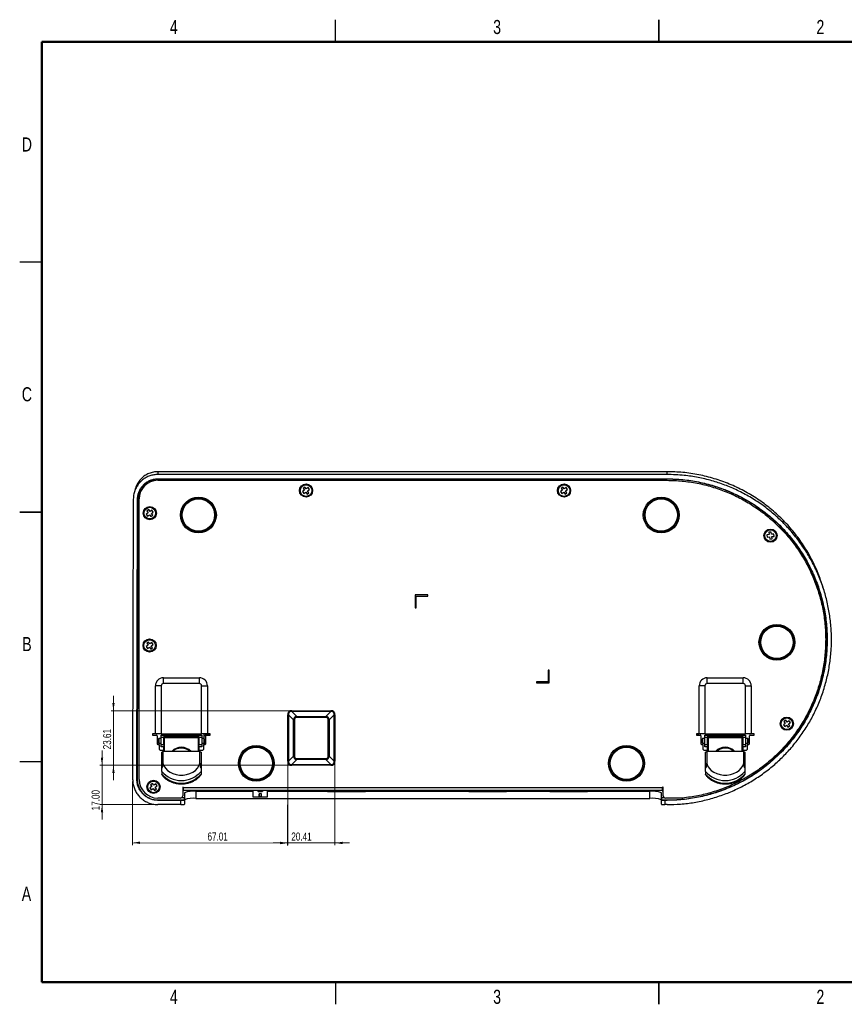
# Paper-space layout '圖頁2' of a CAD drawing. Header units: millimetres. Extents: x 3 to 556, y 3 to 429.
# Tile 1 of 2: x 3 to 360, y 3 to 429. Entities that reach past the tile are written whole.
import ezdxf

# ---------------------------------------------------------------- set-up
doc = ezdxf.new("R2010")
doc.units = ezdxf.units.MM
doc.styles.add('SLDTEXTSTYLE0', font='TXT', dxfattribs={"width": 0.75})
doc.dimstyles.new('SLDDIMSTYLE1', dxfattribs={"dimtxt": 3.5, "dimasz": 3.302, "dimexe": 0, "dimexo": 0.0625, "dimgap": 0.875, "dimtad": 1, "dimrnd": 1e-09, "dimzin": 12, "dimdsep": 46, "dimtxsty": 'SLDTEXTSTYLE0', "dimsah": 1, "dimcen": 0.09, "dimadec": 0, "dimazin": 3, "dimtfac": 1, "dimtofl": 0, "dimtmove": 0, "dimatfit": 3, "dimfxl": 1, "dimfrac": 2, "dimtolj": 1, "dimtzin": 12, "dimarcsym": 0})
doc.dimstyles.new('SLDDIMSTYLE3', dxfattribs={"dimtxt": 3.5, "dimasz": 3.302, "dimexe": 0, "dimexo": 0.0625, "dimgap": 0.875, "dimtad": 1, "dimrnd": 1e-09, "dimzin": 12, "dimdsep": 46, "dimtxsty": 'SLDTEXTSTYLE0', "dimsah": 1, "dimcen": 0.09, "dimadec": 0, "dimazin": 3, "dimtfac": 1, "dimtmove": 0, "dimatfit": 0, "dimfxl": 1, "dimfrac": 2, "dimtolj": 1, "dimtzin": 12, "dimarcsym": 0})
doc.dimstyles.new('SLDDIMSTYLE4', dxfattribs={"dimtxt": 3.5, "dimasz": 3.302, "dimexe": 0, "dimexo": 0.0625, "dimgap": 0.875, "dimtad": 1, "dimrnd": 1e-09, "dimzin": 4, "dimdsep": 46, "dimtxsty": 'SLDTEXTSTYLE0', "dimsah": 1, "dimcen": 0.09, "dimadec": 0, "dimazin": 1, "dimtfac": 1, "dimtmove": 0, "dimatfit": 0, "dimfxl": 1, "dimfrac": 2, "dimtolj": 1, "dimtzin": 12, "dimarcsym": 0})

# ---------------------------------------------------------------- blocks, each defined once
blk = doc.blocks.new('_D_6')
at = {"color": 7, "linetype": 'Continuous', "lineweight": 0}
for p, q in [((119, 107.22), (118.92, 71.84)), ((51.97, 99.45), (51.91, 72)), ((51.91, 73), (118.92, 72.84))]:
    blk.add_line(p, q, dxfattribs=at)
at = {"color": 7, "linetype": 'Continuous', "lineweight": 18}
for points in [[(51.91, 73), (55.21, 72.48), (55.21, 73.5)], [(118.92, 72.84), (115.62, 73.36), (115.62, 72.34)]]:
    blk.add_solid(points, dxfattribs=at)
at = {"color": 7, "linetype": 'Continuous', "lineweight": 18, "insert": (84.35, 77.43), "char_height": 3.5, "attachment_point": 1, "rotation": 359.8692, "style": 'SLDTEXTSTYLE0'}
blk.add_mtext('67.01', dxfattribs=at)
blk = doc.blocks.new('_D_7')
at = {"color": 7, "linetype": 'Continuous', "lineweight": 0}
for p, q in [((119, 107.22), (119, 71.91)), ((139.41, 107.22), (139.41, 71.91)), ((119, 72.91), (112.65, 72.91)), ((119, 72.91), (139.41, 72.91)), ((139.41, 72.91), (145.76, 72.91))]:
    blk.add_line(p, q, dxfattribs=at)
at = {"color": 7, "linetype": 'Continuous', "lineweight": 18}
for points in [[(119, 72.91), (115.7, 73.42), (115.7, 72.4)], [(139.41, 72.91), (142.72, 72.4), (142.72, 73.42)]]:
    blk.add_solid(points, dxfattribs=at)
at = {"color": 7, "linetype": 'Continuous', "lineweight": 18, "insert": (120.55, 77.42), "char_height": 3.5, "attachment_point": 1, "style": 'SLDTEXTSTYLE0'}
blk.add_mtext('20.41', dxfattribs=at)
blk = doc.blocks.new('_D_8')
at = {"color": 7, "linetype": 'Continuous', "lineweight": 0}
for p, q in [((38.75, 106.45), (38.75, 112.8)), ((119.77, 106.45), (37.75, 106.45)), ((38.75, 89.45), (38.75, 106.45)), ((61.91, 89.45), (37.75, 89.45)), ((38.75, 89.45), (38.75, 83.1))]:
    blk.add_line(p, q, dxfattribs=at)
at = {"color": 7, "linetype": 'Continuous', "lineweight": 18}
for points in [[(38.75, 106.45), (39.26, 109.75), (38.24, 109.75)], [(38.75, 89.45), (38.24, 86.15), (39.26, 86.15)]]:
    blk.add_solid(points, dxfattribs=at)
at = {"color": 7, "linetype": 'Continuous', "lineweight": 18, "insert": (34.24, 86.99), "char_height": 3.5, "attachment_point": 1, "rotation": 90, "style": 'SLDTEXTSTYLE0'}
blk.add_mtext('17.00', dxfattribs=at)
blk = doc.blocks.new('_D_9')
at = {"color": 7, "linetype": 'Continuous', "lineweight": 0}
for p, q in [((43.7, 130.06), (43.7, 136.41)), ((119.77, 130.06), (42.7, 130.06)), ((43.7, 106.45), (43.7, 130.06)), ((119.77, 106.45), (42.7, 106.45)), ((43.7, 106.45), (43.7, 100.1))]:
    blk.add_line(p, q, dxfattribs=at)
at = {"color": 7, "linetype": 'Continuous', "lineweight": 18}
for points in [[(43.7, 130.06), (44.2, 133.36), (43.19, 133.36)], [(43.7, 106.45), (43.19, 103.15), (44.2, 103.15)]]:
    blk.add_solid(points, dxfattribs=at)
at = {"color": 7, "linetype": 'Continuous', "lineweight": 18, "insert": (39.18, 113.36), "char_height": 3.5, "attachment_point": 1, "rotation": 90, "style": 'SLDTEXTSTYLE0'}
blk.add_mtext('23.61', dxfattribs=at)

psp = doc.layouts.new('圖頁2')

# ---------------------------------------------------------------- linework, layer by layer
at = {"color": 7, "linetype": 'Continuous', "lineweight": 25}
for p, q in [((139.7, 419.1), (139.7, 428.625)), ((279.4, 428.625), (279.4, 419.1)), ((279.4, 419.1), (279.4, 428.625)), ((12.7, 323.85), (3.175, 323.85)), ((62.91, 233.347), (62.91, 232.125)), ((282.91, 233.347), (62.91, 233.347)), ((282.91, 232.125), (62.91, 232.125)), ((62.91, 230.266), (282.91, 230.266)), ((62.91, 230.266), (62.91, 230.119)), ((282.91, 230.119), (62.91, 230.119)), ((282.91, 232.125), (282.91, 233.347)), ((282.91, 230.266), (282.91, 230.119)), ((53.266, 226.276), (52.75, 224.637)), ((62.81, 229.619), (282.91, 229.619)), ((126.463, 226.694), (125.642, 226.122)), ((125.642, 226.122), (126.214, 225.302)), ((127.034, 225.873), (126.463, 226.694)), ((127.855, 226.445), (127.034, 225.873)), ((127.606, 225.053), (128.427, 225.624)), ((128.427, 225.624), (127.855, 226.445)), ((237.963, 226.694), (237.142, 226.122)), ((237.142, 226.122), (237.714, 225.302)), ((238.534, 225.873), (237.963, 226.694)), ((239.355, 226.445), (238.534, 225.873)), ((239.106, 225.053), (239.927, 225.624)), ((239.927, 225.624), (239.355, 226.445)), ((52.249, 221.41), (51.973, 100.454)), ((53.827, 100.457), (54.103, 221.412)), ((54.25, 221.412), (53.974, 100.457)), ((54.103, 221.412), (54.25, 221.412)), ((54.81, 100.308), (54.81, 221.619)), ((126.214, 225.302), (125.393, 224.73)), ((125.393, 224.73), (125.965, 223.909)), ((125.965, 223.909), (126.785, 224.481)), ((126.785, 224.481), (127.357, 223.66)), ((127.357, 223.66), (128.177, 224.232)), ((128.177, 224.232), (127.606, 225.053)), ((237.714, 225.302), (236.893, 224.73)), ((236.893, 224.73), (237.465, 223.909)), ((237.465, 223.909), (238.285, 224.481)), ((238.285, 224.481), (238.857, 223.66)), ((238.857, 223.66), (239.677, 224.232)), ((239.677, 224.232), (239.106, 225.053)), ((3.175, 215.9), (12.7, 215.9)), ((12.7, 215.9), (3.175, 215.9)), ((58.694, 215.566), (57.873, 214.995)), ((57.873, 214.995), (58.445, 214.174)), ((58.943, 216.958), (58.122, 216.387)), ((58.122, 216.387), (58.694, 215.566)), ((58.445, 214.174), (59.265, 214.746)), ((59.514, 216.138), (58.943, 216.958)), ((59.265, 214.746), (59.837, 213.925)), ((60.335, 216.709), (59.514, 216.138)), ((59.837, 213.925), (60.657, 214.497)), ((60.086, 215.317), (60.906, 215.889)), ((60.657, 214.497), (60.086, 215.317)), ((60.906, 215.889), (60.335, 216.709)), ((327.069, 206.161), (326.076, 206.042)), ((326.076, 206.042), (326.195, 205.049)), ((326.195, 205.049), (327.188, 205.168)), ((327.943, 207.273), (326.95, 207.154)), ((326.95, 207.154), (327.069, 206.161)), ((327.188, 205.168), (327.307, 204.175)), ((327.307, 204.175), (328.3, 204.295)), ((328.062, 206.28), (327.943, 207.273)), ((329.055, 206.399), (328.062, 206.28)), ((328.181, 205.287), (329.174, 205.407)), ((328.3, 204.295), (328.181, 205.287)), ((329.174, 205.407), (329.055, 206.399)), ((350.671, 182.288), (350.063, 184.221)), ((179.51, 180.069), (174.01, 180.069)), ((174.01, 180.069), (174.01, 174.569)), ((174.51, 179.569), (179.51, 179.569)), ((174.51, 174.569), (174.51, 179.569)), ((179.51, 179.569), (179.51, 180.069)), ((174.01, 174.569), (174.51, 174.569)), ((58.644, 158.349), (57.823, 157.777)), ((57.823, 157.777), (58.395, 156.956)), ((58.893, 159.741), (58.072, 159.169)), ((58.072, 159.169), (58.644, 158.349)), ((58.395, 156.956), (59.215, 157.528)), ((59.464, 158.92), (58.893, 159.741)), ((59.215, 157.528), (59.787, 156.707)), ((60.285, 159.492), (59.464, 158.92)), ((60.036, 158.1), (60.856, 158.671)), ((60.607, 157.279), (60.036, 158.1)), ((60.856, 158.671), (60.285, 159.492)), ((59.787, 156.707), (60.607, 157.279)), ((232.01, 147.569), (231.51, 147.569)), ((231.51, 147.569), (231.51, 142.569)), ((232.01, 142.069), (232.01, 147.569)), ((61.81, 120.008), (61.81, 140.808)), ((64.31, 140.808), (61.81, 140.808)), ((64.31, 140.808), (64.31, 120.008)), ((65.31, 144.308), (80.81, 144.308)), ((65.31, 141.808), (65.31, 144.308)), ((80.81, 141.808), (65.31, 141.808)), ((80.81, 141.808), (80.81, 144.308)), ((81.81, 120.008), (81.81, 140.808)), ((81.81, 140.808), (84.31, 140.808)), ((84.31, 140.808), (84.31, 120.008)), ((231.51, 142.569), (226.51, 142.569)), ((226.51, 142.569), (226.51, 142.069)), ((226.51, 142.069), (232.01, 142.069)), ((296.81, 120.008), (296.81, 140.808)), ((299.31, 140.808), (296.81, 140.808)), ((299.31, 140.808), (299.31, 120.008)), ((300.31, 144.308), (315.81, 144.308)), ((300.31, 141.808), (300.31, 144.308)), ((315.81, 141.808), (300.31, 141.808)), ((315.81, 141.808), (315.81, 144.308)), ((316.81, 120.008), (316.81, 140.808)), ((316.81, 140.808), (319.31, 140.808)), ((319.31, 140.808), (319.31, 120.008)), ((119, 108.216), (119, 128.294)), ((119.354, 128.294), (119, 128.294)), ((121.561, 126.087), (119.354, 128.294)), ((119.354, 128.294), (119.354, 108.216)), ((120.768, 129.708), (120.768, 130.062)), ((120.768, 130.062), (137.647, 130.062)), ((120.768, 129.708), (122.975, 127.501)), ((137.647, 129.708), (120.768, 129.708)), ((135.439, 127.501), (137.647, 129.708)), ((139.061, 128.294), (136.854, 126.087)), ((137.647, 129.708), (137.647, 130.062)), ((139.061, 108.216), (139.061, 128.294)), ((139.414, 128.294), (139.061, 128.294)), ((139.414, 128.294), (139.414, 108.216)), ((121.914, 126.087), (121.561, 126.087)), ((121.561, 110.423), (121.561, 126.087)), ((121.914, 126.087), (121.914, 110.423)), ((122.975, 127.148), (122.975, 127.501)), ((122.975, 127.501), (135.439, 127.501)), ((135.439, 127.148), (122.975, 127.148)), ((135.439, 127.148), (135.439, 127.501)), ((136.5, 110.423), (136.5, 126.087)), ((136.5, 126.087), (136.854, 126.087)), ((136.854, 126.087), (136.854, 110.423)), ((334.011, 124.566), (333.191, 123.995)), ((333.191, 123.995), (333.762, 123.174)), ((334.26, 125.958), (333.44, 125.387)), ((333.44, 125.387), (334.011, 124.566)), ((333.762, 123.174), (334.583, 123.746)), ((334.832, 125.138), (334.26, 125.958)), ((334.583, 123.746), (335.154, 122.925)), ((335.653, 125.709), (334.832, 125.138)), ((335.154, 122.925), (335.975, 123.497)), ((335.404, 124.317), (336.224, 124.889)), ((335.975, 123.497), (335.404, 124.317)), ((336.224, 124.889), (335.653, 125.709)), ((61.81, 120.008), (60.61, 120.008)), ((60.61, 120.008), (60.61, 119.508)), ((60.61, 119.508), (62.26, 119.508)), ((64.31, 120.008), (61.81, 120.008)), ((62.56, 119.208), (62.56, 115.808)), ((64.26, 119.508), (65.46, 119.508)), ((64.26, 118.508), (64.26, 119.508)), ((64.31, 120.008), (81.81, 120.008)), ((65.46, 119.508), (65.46, 118.508)), ((65.46, 119.508), (80.66, 119.508)), ((80.66, 118.508), (80.66, 119.508)), ((80.66, 119.508), (81.86, 119.508)), ((84.31, 120.008), (81.81, 120.008)), ((81.86, 119.508), (81.86, 118.508)), ((82.91, 117.958), (82.91, 120.008)), ((83.56, 115.808), (83.56, 119.208)), ((83.86, 119.508), (85.51, 119.508)), ((85.51, 120.008), (84.31, 120.008)), ((85.51, 119.508), (85.51, 120.008)), ((296.81, 120.008), (295.61, 120.008)), ((295.61, 120.008), (295.61, 119.508)), ((295.61, 119.754), (296.871, 120.008)), ((295.61, 119.508), (297.26, 119.508)), ((299.31, 120.008), (296.81, 120.008)), ((297.56, 119.208), (297.56, 115.808)), ((299.26, 119.508), (300.46, 119.508)), ((299.26, 118.508), (299.26, 119.508)), ((299.31, 120.008), (316.81, 120.008)), ((300.46, 119.508), (300.46, 118.508)), ((300.46, 119.508), (315.66, 119.508)), ((311.695, 119.508), (311.194, 120.008)), ((315.66, 118.508), (315.66, 119.508)), ((315.66, 119.508), (316.86, 119.508)), ((319.31, 120.008), (316.81, 120.008)), ((316.86, 119.508), (316.86, 118.508)), ((318.56, 115.808), (318.56, 119.208)), ((318.86, 119.508), (320.51, 119.508)), ((320.51, 120.008), (319.31, 120.008)), ((320.51, 119.508), (320.51, 120.008)), ((62.86, 115.508), (63.26, 115.508)), ((63.26, 118.008), (63.06, 117.808)), ((63.06, 116.208), (63.06, 117.808)), ((63.06, 116.208), (63.26, 116.008)), ((64.26, 118.008), (63.26, 118.008)), ((63.26, 118.008), (63.26, 116.008)), ((63.26, 116.008), (64.26, 116.008)), ((63.36, 116.008), (63.36, 115.659)), ((63.36, 116.008), (63.36, 115.491)), ((63.36, 115.659), (63.36, 115.491)), ((63.46, 115.659), (63.46, 116.008)), ((63.46, 115.431), (63.46, 116.008)), ((63.46, 115.431), (63.46, 115.659)), ((63.56, 113.308), (63.56, 115.208)), ((64.26, 115.508), (64.26, 118.508)), ((65.46, 118.508), (64.26, 118.508)), ((64.26, 115.508), (65.46, 115.508)), ((64.26, 114.508), (64.26, 115.508)), ((65.46, 115.508), (65.46, 118.508)), ((65.649, 118.008), (65.46, 118.008)), ((65.46, 116.008), (65.627, 116.008)), ((65.46, 115.508), (65.46, 114.508)), ((65.608, 116.008), (65.608, 113.328)), ((80.469, 118.891), (65.651, 118.891)), ((65.66, 118.355), (65.66, 112.486)), ((80.46, 118.355), (65.66, 118.355)), ((80.46, 112.486), (80.46, 118.355)), ((80.66, 118.008), (80.471, 118.008)), ((80.493, 116.008), (80.66, 116.008)), ((80.512, 113.328), (80.512, 116.008)), ((81.86, 118.508), (80.66, 118.508)), ((80.66, 118.508), (80.66, 115.508)), ((80.66, 115.508), (81.86, 115.508)), ((80.66, 114.508), (80.66, 115.508)), ((81.86, 118.508), (81.86, 115.508)), ((82.86, 118.008), (81.86, 118.008)), ((81.86, 116.008), (82.86, 116.008)), ((81.86, 115.508), (81.86, 114.508)), ((82.56, 115.208), (82.56, 113.308)), ((83.06, 117.808), (82.86, 118.008)), ((82.86, 116.008), (82.86, 118.008)), ((82.86, 116.008), (83.06, 116.208)), ((82.86, 115.508), (83.26, 115.508)), ((82.91, 115.508), (82.91, 116.058)), ((83.06, 117.808), (83.06, 116.208)), ((83.56, 117.987), (83.385, 117.873)), ((83.385, 117.873), (83.56, 117.606)), ((83.425, 117.899), (83.56, 117.693)), ((297.86, 115.508), (298.26, 115.508)), ((298.26, 118.008), (298.06, 117.808)), ((298.06, 117.805), (298.06, 117.808)), ((298.06, 116.208), (298.06, 117.805)), ((298.06, 116.208), (298.26, 116.008)), ((299.26, 118.008), (298.26, 118.008)), ((298.26, 118.008), (298.26, 116.008)), ((298.26, 116.008), (299.26, 116.008)), ((298.56, 113.308), (298.56, 115.208)), ((300.46, 118.508), (299.26, 118.508)), ((299.26, 115.508), (299.26, 118.508)), ((299.26, 115.508), (300.46, 115.508)), ((299.26, 114.508), (299.26, 115.508)), ((300.46, 115.508), (300.46, 118.508)), ((300.649, 118.008), (300.46, 118.008)), ((300.46, 116.008), (300.627, 116.008)), ((300.46, 115.508), (300.46, 114.508)), ((300.608, 116.008), (300.608, 113.328)), ((315.469, 118.891), (300.651, 118.891)), ((300.66, 118.355), (300.66, 112.486)), ((315.46, 118.355), (300.66, 118.355)), ((315.46, 112.486), (315.46, 118.355)), ((315.66, 118.008), (315.471, 118.008)), ((315.493, 116.008), (315.66, 116.008)), ((315.512, 113.328), (315.512, 116.008)), ((316.86, 118.508), (315.66, 118.508)), ((315.66, 118.508), (315.66, 115.508)), ((315.66, 115.508), (316.86, 115.508)), ((315.66, 114.508), (315.66, 115.508)), ((316.86, 118.508), (316.86, 115.508)), ((317.86, 118.008), (316.86, 118.008)), ((316.86, 116.008), (317.86, 116.008)), ((316.86, 115.508), (316.86, 114.508)), ((317.56, 115.208), (317.56, 113.308)), ((318.06, 117.808), (317.86, 118.008)), ((317.86, 118.005), (317.86, 118.008)), ((317.86, 116.008), (317.86, 118.005)), ((317.86, 116.008), (318.06, 116.208)), ((317.86, 115.508), (318.26, 115.508)), ((318.06, 117.808), (318.06, 116.208)), ((63.86, 113.008), (65.605, 113.008)), ((65.46, 114.508), (64.26, 114.508)), ((64.56, 112.165), (65.06, 112.486)), ((64.56, 105.258), (64.56, 112.165)), ((81.06, 112.486), (65.06, 112.486)), ((65.06, 112.486), (65.06, 107.358)), ((65.46, 114.208), (65.46, 114.508)), ((65.46, 114.208), (65.608, 114.208)), ((65.46, 113.008), (65.46, 114.208)), ((65.606, 113.135), (65.599, 112.486)), ((80.512, 114.208), (80.66, 114.208)), ((80.521, 112.486), (80.513, 113.135)), ((80.515, 113.008), (82.26, 113.008)), ((81.86, 114.508), (80.66, 114.508)), ((80.66, 114.208), (80.66, 114.508)), ((80.66, 114.208), (80.66, 113.008)), ((81.06, 107.358), (81.06, 112.486)), ((81.06, 112.486), (81.56, 112.165)), ((81.56, 112.165), (81.56, 105.258)), ((298.86, 113.008), (300.605, 113.008)), ((300.46, 114.508), (299.26, 114.508)), ((299.56, 112.165), (300.06, 112.486)), ((299.56, 105.258), (299.56, 112.165)), ((316.06, 112.486), (300.06, 112.486)), ((300.06, 112.486), (300.06, 107.358)), ((300.46, 114.208), (300.46, 114.508)), ((300.46, 114.208), (300.608, 114.208)), ((300.46, 113.008), (300.46, 114.208)), ((300.606, 113.135), (300.599, 112.486)), ((315.512, 114.208), (315.66, 114.208)), ((315.521, 112.486), (315.513, 113.135)), ((315.515, 113.008), (317.26, 113.008)), ((316.86, 114.508), (315.66, 114.508)), ((315.66, 114.208), (315.66, 114.508)), ((315.66, 114.208), (315.66, 113.008)), ((316.06, 107.358), (316.06, 112.486)), ((316.06, 112.486), (316.56, 112.165)), ((316.56, 112.165), (316.56, 105.258)), ((12.7, 107.95), (3.175, 107.95)), ((119.354, 108.216), (119, 108.216)), ((119.354, 108.216), (121.561, 110.423)), ((122.975, 109.008), (120.768, 106.801)), ((120.768, 106.801), (137.647, 106.801)), ((120.768, 106.448), (120.768, 106.801)), ((137.647, 106.448), (120.768, 106.448)), ((121.561, 110.423), (121.914, 110.423)), ((122.975, 109.362), (135.439, 109.362)), ((122.975, 109.008), (122.975, 109.362)), ((135.439, 109.008), (122.975, 109.008)), ((135.439, 109.008), (135.439, 109.362)), ((137.647, 106.801), (135.439, 109.008)), ((136.854, 110.423), (136.5, 110.423)), ((136.854, 110.423), (139.061, 108.216)), ((137.647, 106.448), (137.647, 106.801)), ((139.414, 108.216), (139.061, 108.216)), ((64.56, 103.798), (64.56, 102.641)), ((81.56, 103.798), (81.56, 102.641)), ((299.56, 103.798), (299.56, 102.641)), ((316.56, 103.798), (316.56, 102.641)), ((53.827, 100.457), (53.974, 100.457)), ((60.551, 98.639), (59.731, 98.068)), ((59.731, 98.068), (60.302, 97.247)), ((61.123, 97.819), (60.551, 98.639)), ((61.943, 98.39), (61.123, 97.819)), ((62.515, 97.57), (61.943, 98.39)), ((60.302, 97.247), (59.481, 96.676)), ((59.481, 96.676), (60.053, 95.855)), ((60.053, 95.855), (60.874, 96.426)), ((60.874, 96.426), (61.445, 95.606)), ((61.445, 95.606), (62.266, 96.177)), ((61.694, 96.998), (62.515, 97.57)), ((62.266, 96.177), (61.694, 96.998)), ((73.86, 96.948), (73.62, 96.948)), ((73.62, 96.948), (73.62, 93.308)), ((73.814, 95.96), (73.62, 94.701)), ((73.814, 95.96), (73.814, 96.948)), ((73.86, 95.96), (73.814, 95.96)), ((73.86, 96.708), (73.86, 96.948)), ((280.96, 96.708), (73.86, 96.708)), ((73.86, 96.708), (73.86, 95.508)), ((280.96, 95.508), (73.86, 95.508)), ((74.36, 94.581), (74.36, 92.64)), ((104.06, 95.147), (79.36, 95.147)), ((79.36, 95.147), (79.36, 92.166)), ((104.06, 92.708), (104.06, 95.508)), ((106.36, 95.262), (106.36, 95.311)), ((106.61, 93.173), (106.61, 94.168)), ((107.61, 94.123), (106.61, 94.123)), ((106.61, 94.123), (106.61, 93.131)), ((107.61, 93.131), (107.61, 94.123)), ((107.86, 95.311), (107.86, 95.262)), ((110.16, 95.508), (110.16, 92.708)), ((136.26, 95.147), (110.16, 95.147)), ((136.26, 95.508), (136.26, 95.108)), ((136.26, 95.108), (152.56, 95.108)), ((152.56, 95.508), (152.56, 95.108)), ((160.56, 95.147), (152.56, 95.147)), ((160.56, 95.508), (160.56, 95.108)), ((161.06, 95.108), (160.56, 95.108)), ((165.76, 95.108), (161.06, 95.108)), ((166.26, 95.108), (165.76, 95.108)), ((166.26, 95.108), (166.26, 95.508)), ((197.26, 95.147), (166.26, 95.147)), ((197.26, 95.508), (197.26, 95.108)), ((197.26, 95.108), (213.56, 95.108)), ((213.56, 95.508), (213.56, 95.108)), ((232.26, 95.147), (213.56, 95.147)), ((232.26, 95.508), (232.26, 95.108)), ((232.26, 95.108), (248.56, 95.108)), ((248.56, 95.508), (248.56, 95.108)), ((275.46, 95.147), (248.56, 95.147)), ((275.46, 92.166), (275.46, 95.147)), ((280.46, 92.64), (280.46, 94.581)), ((281.2, 96.948), (280.96, 96.948)), ((280.96, 96.948), (280.96, 96.708)), ((280.96, 96.708), (280.96, 95.508)), ((281.006, 95.96), (280.96, 95.96)), ((281.006, 95.96), (281.006, 96.948)), ((281.2, 94.701), (281.006, 95.96)), ((281.2, 93.308), (281.2, 96.948)), ((72.62, 92.308), (62.81, 92.308)), ((62.91, 91.321), (62.91, 91.469)), ((62.91, 91.469), (74.33, 91.469)), ((72.86, 91.321), (62.91, 91.321)), ((72.86, 89.449), (62.91, 89.449)), ((72.86, 89.449), (72.86, 91.321)), ((73.332, 92.605), (74.33, 92.605)), ((74.33, 91.469), (74.33, 92.605)), ((74.36, 92.64), (74.36, 89.62)), ((79.36, 92.166), (275.46, 92.166)), ((110.16, 92.708), (104.06, 92.708)), ((106.61, 93.131), (106.61, 93.173)), ((106.61, 93.173), (107.61, 93.173)), ((106.61, 93.131), (107.61, 93.131)), ((280.46, 89.62), (280.46, 92.64)), ((280.49, 92.605), (280.49, 91.469)), ((280.49, 92.605), (281.488, 92.605)), ((280.49, 91.469), (282.91, 91.469)), ((282.91, 91.321), (281.96, 91.321)), ((281.96, 91.321), (281.96, 89.449)), ((282.91, 89.449), (281.96, 89.449)), ((289.718, 92.308), (282.2, 92.308)), ((282.91, 91.321), (282.91, 91.469)), ((139.7, 12.7), (139.7, 3.175)), ((279.4, 3.175), (279.4, 12.7)), ((279.4, 12.7), (279.4, 3.175))]:
    psp.add_line(p, q, dxfattribs=at)
at = {"color": 7, "linetype": 'Continuous', "lineweight": 50}
for p, q in [((12.7, 12.7), (12.7, 419.1)), ((12.7, 419.1), (546.1, 419.1)), ((546.1, 12.7), (12.7, 12.7))]:
    psp.add_line(p, q, dxfattribs=at)
at = {"color": 8, "linetype": 'Continuous', "lineweight": 25}
for p, q in [((82.91, 115.572), (83.045, 115.508)), ((161.06, 95.108), (161.06, 95.508)), ((165.76, 95.508), (165.76, 95.108))]:
    psp.add_line(p, q, dxfattribs=at)
at = {"color": 7, "linetype": 'Continuous', "lineweight": 25, "flags": 128}
for points in [[(83.503, 115.632), (83.431, 115.658), (82.91, 115.922)], [(82.91, 115.778), (83.055, 115.7), (83.411, 115.549)], [(318.06, 116.993), (318.147, 117.05), (318.56, 117.371)], [(304.197, 112.486), (304.49, 112.736), (305.393, 113.294)], [(65.06, 107.358), (65.46, 106.243), (66.123, 105.205), (67.025, 104.278), (68.136, 103.495), (69.416, 102.883), (70.822, 102.462), (72.305, 102.248), (73.815, 102.248), (75.298, 102.462), (76.704, 102.883), (77.984, 103.495), (79.094, 104.278), (79.996, 105.205), (80.659, 106.243), (81.06, 107.358)], [(300.06, 107.358), (300.46, 106.243), (301.123, 105.205), (302.025, 104.278), (303.136, 103.495), (304.416, 102.883), (305.822, 102.462), (307.305, 102.248), (308.815, 102.248), (310.298, 102.462), (311.704, 102.883), (312.984, 103.495), (314.094, 104.278), (314.996, 105.205), (315.659, 106.243), (316.06, 107.358)]]:
    psp.add_lwpolyline(points, dxfattribs=at)
at = {"color": 8, "linetype": 'Continuous', "lineweight": 25, "flags": 128}
for points in [[(83.06, 117.022), (83.423, 116.692), (83.56, 116.607)], [(305.553, 113.293), (304.704, 112.768), (304.379, 112.486)]]:
    psp.add_lwpolyline(points, dxfattribs=at)
at = {"color": 7, "linetype": 'Continuous', "lineweight": 25}
for centre, radius in [((126.91, 225.177), 2.85), ((126.91, 225.177), 2.5), ((238.41, 225.177), 2.85), ((238.41, 225.177), 2.5), ((80.41, 214.619), 7.75), ((80.41, 214.619), 7.25), ((80.41, 214.619), 7), ((280.41, 214.619), 7.75), ((280.41, 214.619), 7.25), ((280.41, 214.619), 7), ((59.39, 215.442), 2.85), ((59.39, 215.442), 2.5), ((327.625, 205.724), 2.85), ((327.625, 205.724), 2.5), ((330.41, 159.619), 7.75), ((330.41, 159.619), 7.25), ((330.41, 159.619), 7), ((59.34, 158.224), 2.85), ((59.34, 158.224), 2.5), ((334.707, 124.442), 2.85), ((334.707, 124.442), 2.5), ((105.41, 107.308), 7.75), ((265.41, 107.308), 7.75), ((105.41, 107.308), 7.25), ((105.41, 107.308), 7), ((265.41, 107.308), 7.25), ((265.41, 107.308), 7), ((60.998, 97.123), 2.85), ((60.998, 97.123), 2.5)]:
    psp.add_circle(centre, radius, dxfattribs=at)
for centre, radius, start, end in [((62.81, 221.619), 8, 90, 180), ((65.31, 140.808), 3.5, 90, 180), ((65.31, 140.808), 1, 90, 180), ((80.81, 140.808), 3.5, 0, 90), ((80.81, 140.808), 1, 0, 90), ((300.31, 140.808), 3.5, 90, 180), ((300.31, 140.808), 1, 90, 180), ((315.81, 140.808), 3.5, 0, 90), ((315.81, 140.808), 1, 0, 90), ((62.26, 119.208), 0.3, 0, 90), ((83.86, 119.208), 0.3, 90, 180), ((297.26, 119.208), 0.3, 0, 90), ((318.86, 119.208), 0.3, 90, 180), ((62.86, 115.808), 0.3, 180, 270), ((63.26, 115.208), 0.3, 0, 90), ((82.86, 115.208), 0.3, 90, 180), ((83.26, 115.808), 0.3, 270, 0), ((297.86, 115.808), 0.3, 180, 270), ((298.26, 115.208), 0.3, 0, 90), ((317.86, 115.208), 0.3, 90, 180), ((318.26, 115.808), 0.3, 270, 0), ((63.86, 113.308), 0.3, 180, 270), ((73.06, 108.382), 5.856, 44.50166, 135.49834), ((72.567, 108.817), 4.982, 107.08709, 132.56383), ((73.06, 107.96), 5.95, 49.52639, 109.20334), ((82.26, 113.308), 0.3, 270, 0), ((298.86, 113.308), 0.3, 180, 270), ((308.06, 108.382), 5.856, 44.50166, 135.49834), ((308.051, 107.988), 5.935, 49.2844, 116.60711), ((317.26, 113.308), 0.3, 270, 0), ((73.06, 111.032), 11.162, 220.40218, 319.59782), ((73.06, 109.875), 11.162, 220.40218, 319.59782), ((308.06, 111.032), 11.162, 220.40218, 319.59782), ((308.06, 109.875), 11.162, 220.40218, 319.59782), ((62.81, 100.308), 8, 180, 270), ((78.126, 83.68), 11.533, 83.85774, 109.0594), ((276.694, 83.68), 11.533, 70.9406, 96.14226), ((72.62, 93.308), 1, 270, 0), ((78.126, 80.699), 11.533, 83.85774, 109.0594), ((276.694, 80.699), 11.533, 70.9406, 96.14226), ((282.2, 93.308), 1, 180, 270)]:
    psp.add_arc(centre, radius, start, end, dxfattribs=at)
at = {"color": 8, "linetype": 'Continuous', "lineweight": 25}
for centre, radius, start, end in [((84.41, 118.122), 1.753, 52.2364, 148.83539), ((72.588, 109.102), 4.664, 107.04748, 133.46849), ((73.06, 108.294), 5.579, 48.72363, 109.25253), ((308.037, 108.209), 5.658, 49.1098, 116.03819)]:
    psp.add_arc(centre, radius, start, end, dxfattribs=at)
at = {"color": 7, "linetype": 'Continuous', "lineweight": 25}
for centre, major_axis, ratio, start_param, end_param in [((122.536, 126.526), (3.062, -3.062), 0.5773503, 2.6179939, 3.6651914), ((122.536, 126.526), (-2.858, 2.858), 0.4948717, 5.7595865, 6.8067841), ((135.879, 126.526), (3.062, 3.062), 0.5773503, 5.7595865, 6.8067841), ((135.879, 126.526), (2.858, 2.858), 0.4948717, 5.7595865, 6.8067841), ((124.036, 125.026), (-2.041, 2.041), 0.6928203, 5.7595865, 6.8067841), ((124.036, 125.026), (1.837, -1.837), 0.5773503, 2.6179939, 3.6651914), ((134.379, 125.026), (2.041, 2.041), 0.6928203, 5.7595865, 6.8067841), ((134.379, 125.026), (1.837, 1.837), 0.5773503, 5.7595865, 6.8067841), ((65.634, 117.008), (0.012, 1.05), 0.0133697, 2.831898, 6.59318), ((65.634, 117.391), (0.017, 1.5), 0.0133697, 0.6982817, 1.1470462), ((65.634, 117.391), (0.017, 1.5), 0.0133697, 5.4106707, 6.981467), ((80.486, 117.391), (-0.017, 1.5), 0.0133697, 5.5849036, 7.1556999), ((80.486, 117.008), (-0.012, 1.05), 0.0133697, 5.9731906, 7.1556999), ((80.486, 117.008), (-0.012, 1.05), 0.0133697, 0.8725146, 3.4512873), ((80.486, 117.391), (-0.017, 1.5), 0.0133697, 5.1361391, 5.5849036), ((300.634, 117.008), (0.012, 1.05), 0.0133697, 2.831898, 6.59318), ((300.634, 117.391), (0.017, 1.5), 0.0133697, 0.6982817, 1.1470462), ((300.634, 117.391), (0.017, 1.5), 0.0133697, 5.4106707, 6.981467), ((315.486, 117.391), (-0.017, 1.5), 0.0133697, 5.5849036, 7.1556999), ((315.486, 117.008), (-0.012, 1.05), 0.0133697, 5.9731906, 7.1556999), ((315.486, 117.008), (-0.012, 1.05), 0.0133697, 0.8725146, 3.4512873), ((315.486, 117.391), (-0.017, 1.5), 0.0133697, 5.1361391, 5.5849036), ((65.602, 113.135), (0.003, 0.3), 0.0133697, 4.712539, 5.4106707), ((80.518, 113.135), (-0.003, 0.3), 0.0133697, 0.8725146, 1.5706463), ((300.602, 113.135), (0.003, 0.3), 0.0133697, 4.712539, 5.4106707), ((315.518, 113.135), (-0.003, 0.3), 0.0133697, 0.8725146, 1.5706463), ((122.536, 109.983), (3.062, 3.062), 0.5773503, 2.6179939, 3.6651914), ((122.536, 109.983), (2.858, 2.858), 0.4948717, 2.6179939, 3.6651914), ((124.036, 111.483), (2.041, 2.041), 0.6928203, 2.6179939, 3.6651914), ((124.036, 111.483), (1.837, 1.837), 0.5773503, 2.6179939, 3.6651914), ((134.379, 111.483), (-2.041, 2.041), 0.6928203, 2.6179939, 3.6651914), ((134.379, 111.483), (1.837, -1.837), 0.5773503, 5.7595865, 6.8067841), ((135.879, 109.983), (-2.858, 2.858), 0.4948717, 2.6179939, 3.6651914), ((135.879, 109.983), (3.062, -3.062), 0.5773503, 5.7595865, 6.8067841), ((72.86, 91.505), (1.5, 0), 0.1227846, 4.712389, 6.0818274), ((72.86, 89.62), (1.5, 0), 0.1139356, 4.712389, 6.2831853), ((72.86, 92.64), (1.5, 0), 0.1139356, 6.0818274, 6.2831853), ((281.96, 92.64), (1.5, 0), 0.1139356, 3.1415927, 3.3429506), ((281.96, 89.62), (1.5, 0), 0.1139356, 3.1415927, 4.712389), ((281.96, 91.505), (1.5, 0), 0.1227846, 3.3429506, 4.712389)]:
    psp.add_ellipse(centre, major_axis=major_axis, ratio=ratio, start_param=start_param, end_param=end_param, dxfattribs=at)
for points, knots in [([(62.91, 232.125), (62.323, 232.096), (61.132, 232.038), (59.404, 231.577), (57.76, 230.846), (56.274, 229.853), (54.959, 228.615), (53.876, 227.182), (53.042, 225.572), (52.399, 223.647), (52.304, 222.223), (52.249, 221.41)], [0, 0, 0, 0, 0.1049365, 0.2129075, 0.3178437, 0.4258055, 0.5311995, 0.6396265, 0.7456666, 0.8547522, 1, 1, 1, 1]), ([(62.91, 233.347), (62.248, 233.309), (60.924, 233.233), (59.014, 232.633), (57.257, 231.696), (55.709, 230.431), (54.462, 228.883), (53.643, 227.467), (53.39, 226.546), (53.312, 226.262)], [0, 0, 0, 0, 0.1549762, 0.3099814, 0.4650726, 0.6202668, 0.775573, 0.9309819, 1, 1, 1, 1]), ([(54.103, 221.412), (54.129, 221.915), (54.182, 222.919), (54.576, 224.384), (55.198, 225.762), (56.042, 227.016), (57.087, 228.103), (58.293, 229), (59.632, 229.669), (61.177, 230.161), (62.292, 230.229), (62.91, 230.266)], [0, 0, 0, 0, 0.1087385, 0.2174809, 0.3262455, 0.4350173, 0.5432608, 0.6515126, 0.7589422, 0.8663741, 1, 1, 1, 1]), ([(62.91, 230.119), (62.342, 230.086), (61.204, 230.02), (59.565, 229.499), (58.058, 228.688), (56.741, 227.596), (55.662, 226.267), (54.864, 224.758), (54.351, 223.118), (54.284, 221.981), (54.25, 221.412)], [0, 0, 0, 0, 0.12503947, 0.25040862, 0.37505288, 0.50032532, 0.62493896, 0.74981004, 0.87471592, 1, 1, 1, 1]), ([(350.035, 184.211), (349.372, 186.177), (347.976, 190.32), (345.069, 196.335), (341.525, 202.25), (337.401, 207.785), (332.756, 212.891), (327.63, 217.519), (322.074, 221.624), (316.14, 225.167), (309.886, 228.113), (303.373, 230.438), (296.662, 232.102), (289.819, 233.151), (285.213, 233.281), (282.91, 233.347)], [0, 0, 0, 0, 0.0700382, 0.147535, 0.2250318, 0.3025286, 0.3800255, 0.4575224, 0.5350191, 0.612516, 0.6900128, 0.7675096, 0.8450064, 0.9225082, 1, 1, 1, 1]), ([(282.91, 89.449), (284.874, 89.497), (288.801, 89.592), (294.708, 90.359), (300.588, 91.602), (306.34, 93.349), (311.87, 95.553), (317.199, 98.206), (322.333, 101.33), (327.188, 104.88), (331.684, 108.792), (335.845, 113.063), (339.667, 117.715), (343.086, 122.679), (346.049, 127.87), (348.578, 133.294), (350.66, 138.966), (352.256, 144.801), (353.344, 150.7), (353.943, 156.675), (354.036, 162.737), (353.613, 168.789), (352.689, 174.729), (351.276, 180.576), (349.354, 186.338), (346.949, 191.913), (344.109, 197.212), (340.84, 202.256), (337.119, 207.051), (333.006, 211.506), (328.577, 215.552), (323.833, 219.214), (318.746, 222.491), (313.403, 225.318), (307.9, 227.655), (302.23, 229.528), (296.364, 230.915), (289.897, 231.916), (285.39, 232.05), (282.91, 232.125)], [0, 0, 0, 0, 0.0263366, 0.0526733, 0.0797761, 0.1068789, 0.1332152, 0.1595515, 0.1866504, 0.2137493, 0.240132, 0.2665147, 0.2936583, 0.3208021, 0.3472798, 0.3737575, 0.4009992, 0.4282409, 0.4548085, 0.4813762, 0.508713, 0.5360499, 0.5626609, 0.5892718, 0.6166571, 0.6440423, 0.6706312, 0.6972201, 0.7245858, 0.7519514, 0.7784628, 0.8049742, 0.8322614, 0.8595487, 0.8859626, 0.9123766, 0.9395626, 0.9667486, 1, 1, 1, 1]), ([(282.91, 230.266), (284.052, 230.249), (287.481, 230.196), (293.178, 229.606), (299.914, 228.257), (306.482, 226.234), (312.816, 223.572), (318.855, 220.296), (324.54, 216.437), (329.815, 212.034), (334.63, 207.132), (338.936, 201.778), (342.693, 196.025), (345.865, 189.93), (348.423, 183.554), (350.34, 176.956), (351.596, 170.201), (352.187, 163.356), (352.103, 156.486), (351.342, 149.657), (349.913, 142.937), (347.832, 136.389), (345.116, 130.078), (341.791, 124.065), (337.892, 118.408), (333.452, 113.164), (328.514, 108.387), (323.131, 104.117), (317.351, 100.401), (311.23, 97.279), (304.83, 94.778), (298.214, 92.923), (292.297, 91.891), (287.182, 91.398), (284.334, 91.347), (282.91, 91.321)], [0, 0, 0, 0, 0.0157362, 0.0472373, 0.078739, 0.1102408, 0.1417421, 0.1732434, 0.2047446, 0.2362459, 0.2677468, 0.2992482, 0.3307489, 0.3622498, 0.3937505, 0.4252516, 0.4567524, 0.4882523, 0.5197534, 0.5512544, 0.5827549, 0.6142557, 0.6457565, 0.6772573, 0.7087582, 0.7402595, 0.7717608, 0.8032613, 0.8347629, 0.8662646, 0.8977658, 0.9292674, 0.9607688, 0.9803843, 1, 1, 1, 1]), ([(282.91, 91.469), (285.172, 91.533), (289.698, 91.661), (296.418, 92.702), (303.02, 94.353), (309.422, 96.659), (315.562, 99.578), (321.383, 103.087), (326.84, 107.154), (331.87, 111.741), (336.418, 116.785), (340.455, 122.259), (343.938, 128.099), (346.83, 134.249), (349.111, 140.652), (350.756, 147.249), (351.752, 153.976), (352.085, 160.759), (351.757, 167.557), (350.766, 174.288), (349.128, 180.882), (346.852, 187.287), (343.962, 193.444), (340.478, 199.293), (336.452, 204.762), (331.9, 209.817), (326.881, 214.398), (321.438, 218.463), (315.618, 221.979), (309.477, 224.905), (303.081, 227.216), (296.494, 228.871), (289.749, 229.922), (285.193, 230.053), (282.91, 230.119)], [0, 0, 0, 0, 0.0312241, 0.0624482, 0.0936512, 0.1250732, 0.1562205, 0.1873727, 0.2187523, 0.250028, 0.2812001, 0.3123788, 0.3437791, 0.3749202, 0.4060646, 0.4374676, 0.4686366, 0.4998032, 0.5310751, 0.5624498, 0.5935955, 0.6247304, 0.6561443, 0.687351, 0.7185632, 0.7497595, 0.7811116, 0.8122278, 0.8434069, 0.8748301, 0.9059879, 0.9371344, 0.9684856, 1, 1, 1, 1]), ([(282.91, 229.619), (285.105, 229.558), (289.485, 229.436), (295.974, 228.456), (302.319, 226.915), (308.484, 224.763), (314.427, 222.036), (320.085, 218.748), (325.4, 214.944), (330.324, 210.652), (334.822, 205.917), (338.85, 200.769), (342.377, 195.263), (345.364, 189.445), (347.788, 183.381), (349.626, 177.111), (350.868, 170.69), (351.495, 164.174), (351.506, 157.641), (350.901, 151.136), (349.685, 144.714), (347.863, 138.432), (345.463, 132.358), (342.495, 126.534), (338.992, 121.019), (334.981, 115.858), (330.502, 111.105), (325.581, 106.788), (320.276, 102.964), (314.639, 99.664), (308.709, 96.912), (302.539, 94.748), (296.19, 93.138), (291.876, 92.585), (289.718, 92.308)], [0, 0, 0, 0, 0.03151104, 0.06286494, 0.09402205, 0.12516737, 0.15647833, 0.18777916, 0.21899014, 0.2502032, 0.28143042, 0.31262987, 0.3439217, 0.37519466, 0.40639678, 0.43756267, 0.46888, 0.50017577, 0.5314188, 0.56254835, 0.59385456, 0.62513921, 0.65632563, 0.68750598, 0.71885997, 0.75000626, 0.78122861, 0.81250592, 0.84386131, 0.87499295, 0.90616735, 0.93758139, 0.96877797, 1, 1, 1, 1]), ([(64.56, 105.258), (64.597, 105.289), (64.673, 105.35), (64.782, 105.5), (64.899, 105.738), (65.073, 106.411), (65.066, 106.937), (65.06, 107.358)], [0, 0, 0, 0, 0.0613067, 0.1225576, 0.2097798, 0.3677002, 1, 1, 1, 1]), ([(81.06, 107.358), (81.061, 107.161), (81.062, 106.829), (81.095, 106.334), (81.156, 105.956), (81.264, 105.641), (81.369, 105.447), (81.479, 105.32), (81.538, 105.275), (81.56, 105.258)], [0, 0, 0, 0, 0.295322, 0.4975231, 0.7139361, 0.8081424, 0.9033952, 0.9638835, 1, 1, 1, 1]), ([(299.56, 105.258), (299.597, 105.289), (299.673, 105.35), (299.782, 105.5), (299.899, 105.738), (300.073, 106.411), (300.066, 106.937), (300.06, 107.358)], [0, 0, 0, 0, 0.0613067, 0.1225576, 0.2097798, 0.3677002, 1, 1, 1, 1]), ([(316.06, 107.358), (316.061, 107.161), (316.062, 106.829), (316.095, 106.334), (316.156, 105.956), (316.264, 105.641), (316.369, 105.447), (316.479, 105.32), (316.538, 105.275), (316.56, 105.258)], [0, 0, 0, 0, 0.295322, 0.4975231, 0.7139361, 0.8081424, 0.9033952, 0.9638835, 1, 1, 1, 1]), ([(64.56, 103.798), (64.56, 103.865), (64.56, 103.998), (64.56, 104.32), (64.56, 104.753), (64.56, 105.079), (64.56, 105.258)], [0, 0, 0, 0, 0.1776242, 0.35442081, 0.64627051, 1, 1, 1, 1]), ([(64.56, 102.452), (64.56, 102.452), (64.56, 102.451), (64.56, 102.537), (64.56, 102.622), (64.56, 102.641)], [0, 0, 0, 0, 0.3577508, 0.8631395, 1, 1, 1, 1]), ([(64.576, 102.462), (64.66, 102.329), (64.969, 101.839), (65.7, 101.095), (66.749, 100.252), (67.961, 99.553), (69.293, 99.008), (70.717, 98.633), (72.198, 98.436), (73.702, 98.422), (75.192, 98.593), (76.636, 98.946), (77.998, 99.475), (79.25, 100.169), (80.343, 101.022), (81.119, 101.797), (81.448, 102.317), (81.544, 102.467)], [0, 0, 0, 0, 0.026225, 0.0967289, 0.1680501, 0.2400405, 0.3124824, 0.3851857, 0.4580289, 0.530965, 0.6040065, 0.6771703, 0.7504702, 0.8238641, 0.8972145, 0.9702798, 1, 1, 1, 1]), ([(81.56, 105.258), (81.56, 104.99), (81.56, 104.614), (81.56, 104.13), (81.56, 103.911), (81.56, 103.817), (81.56, 103.798)], [0, 0, 0, 0, 0.5224104, 0.7317461, 0.9428363, 1, 1, 1, 1]), ([(81.56, 102.641), (81.56, 102.59), (81.56, 102.489), (81.56, 102.435), (81.56, 102.451), (81.56, 102.456)], [0, 0, 0, 0, 0.4220024, 0.8420385, 1, 1, 1, 1]), ([(299.56, 103.798), (299.56, 103.865), (299.56, 103.998), (299.56, 104.32), (299.56, 104.753), (299.56, 105.079), (299.56, 105.258)], [0, 0, 0, 0, 0.1776242, 0.35442081, 0.64627051, 1, 1, 1, 1]), ([(299.56, 102.452), (299.56, 102.452), (299.56, 102.451), (299.56, 102.537), (299.56, 102.622), (299.56, 102.641)], [0, 0, 0, 0, 0.3577508, 0.8631395, 1, 1, 1, 1]), ([(299.576, 102.462), (299.66, 102.329), (299.969, 101.839), (300.7, 101.095), (301.749, 100.252), (302.961, 99.553), (304.293, 99.008), (305.717, 98.633), (307.198, 98.436), (308.702, 98.422), (310.192, 98.593), (311.636, 98.946), (312.998, 99.475), (314.25, 100.169), (315.343, 101.022), (316.119, 101.797), (316.448, 102.317), (316.544, 102.467)], [0, 0, 0, 0, 0.026225, 0.0967289, 0.1680501, 0.2400405, 0.3124824, 0.3851857, 0.4580289, 0.530965, 0.6040065, 0.6771703, 0.7504702, 0.8238641, 0.8972145, 0.9702798, 1, 1, 1, 1]), ([(316.56, 105.258), (316.56, 104.99), (316.56, 104.614), (316.56, 104.13), (316.56, 103.911), (316.56, 103.817), (316.56, 103.798)], [0, 0, 0, 0, 0.5224104, 0.7317461, 0.9428363, 1, 1, 1, 1]), ([(316.56, 102.641), (316.56, 102.59), (316.56, 102.489), (316.56, 102.435), (316.56, 102.451), (316.56, 102.456)], [0, 0, 0, 0, 0.4220024, 0.8420385, 1, 1, 1, 1]), ([(51.973, 100.454), (52.003, 99.836), (52.062, 98.598), (52.538, 96.793), (53.294, 95.093), (54.325, 93.541), (55.606, 92.19), (57.09, 91.07), (58.741, 90.229), (60.686, 89.59), (62.106, 89.5), (62.91, 89.449)], [0, 0, 0, 0, 0.10768385, 0.21537154, 0.32307168, 0.43077931, 0.5383789, 0.64598336, 0.75308618, 0.86018809, 1, 1, 1, 1]), ([(62.91, 91.321), (62.401, 91.347), (61.385, 91.398), (59.902, 91.792), (58.506, 92.417), (57.23, 93.268), (56.117, 94.324), (55.189, 95.552), (54.489, 96.92), (53.946, 98.558), (53.87, 99.764), (53.827, 100.457)], [0, 0, 0, 0, 0.1066031, 0.2132115, 0.319813, 0.4264269, 0.5334339, 0.6404542, 0.7476607, 0.8548702, 1, 1, 1, 1]), ([(53.974, 100.457), (54.007, 99.871), (54.071, 98.698), (54.595, 97.006), (55.418, 95.444), (56.532, 94.073), (57.894, 92.945), (59.449, 92.109), (61.144, 91.571), (62.32, 91.503), (62.91, 91.469)], [0, 0, 0, 0, 0.12478609, 0.24992109, 0.37441591, 0.49964639, 0.62424044, 0.74932889, 0.87438617, 1, 1, 1, 1]), ([(106.11, 95.262), (106.125, 95.287), (106.155, 95.336), (106.385, 95.387), (106.714, 95.417), (107.106, 95.427), (107.499, 95.417), (107.831, 95.387), (108.064, 95.336), (108.095, 95.287), (108.11, 95.262)], [0, 0, 0, 0, 0.12498042, 0.24950001, 0.37386875, 0.49896337, 0.62389151, 0.74860179, 0.87420508, 1, 1, 1, 1]), ([(106.11, 95.311), (106.125, 95.285), (106.155, 95.231), (106.387, 95.152), (106.717, 95.093), (106.979, 95.085), (107.11, 95.081)], [0, 0, 0, 0, 0.2509885, 0.5009045, 0.7503144, 1, 1, 1, 1]), ([(108.11, 95.262), (108.095, 95.236), (108.065, 95.183), (107.835, 95.104), (107.506, 95.047), (107.113, 95.026), (106.72, 95.046), (106.389, 95.103), (106.155, 95.182), (106.125, 95.236), (106.11, 95.262)], [0, 0, 0, 0, 0.12496614, 0.24949169, 0.37386835, 0.4989676, 0.62390095, 0.74861869, 0.87422539, 1, 1, 1, 1]), ([(106.36, 95.311), (106.369, 95.331), (106.385, 95.364), (106.495, 95.387), (106.542, 95.396)], [0, 0, 0, 0, 0.5690072, 1, 1, 1, 1]), ([(107.86, 95.262), (107.848, 95.281), (107.826, 95.318), (107.653, 95.359), (107.406, 95.384), (107.113, 95.392), (106.819, 95.384), (106.57, 95.359), (106.394, 95.319), (106.371, 95.281), (106.36, 95.262)], [0, 0, 0, 0, 0.1254705, 0.2499014, 0.3737869, 0.4986952, 0.6235041, 0.7480394, 0.8738052, 1, 1, 1, 1]), ([(106.36, 95.262), (106.371, 95.242), (106.394, 95.203), (106.567, 95.146), (106.813, 95.106), (107.107, 95.092), (107.401, 95.106), (107.65, 95.146), (107.825, 95.202), (107.848, 95.242), (107.86, 95.262)], [0, 0, 0, 0, 0.1254622, 0.249918, 0.3738238, 0.4987427, 0.6235742, 0.748109, 0.8738419, 1, 1, 1, 1]), ([(107.11, 95.081), (107.241, 95.085), (107.502, 95.093), (107.832, 95.152), (108.064, 95.231), (108.095, 95.284), (108.11, 95.311)], [0, 0, 0, 0, 0.2487223, 0.4978381, 0.7480659, 1, 1, 1, 1]), ([(107.676, 95.397), (107.723, 95.387), (107.834, 95.364), (107.85, 95.331), (107.86, 95.311)], [0, 0, 0, 0, 0.4299382, 1, 1, 1, 1])]:
    psp.add_open_spline(points, degree=3, knots=knots, dxfattribs=at)

# ---------------------------------------------------------------- texts
at = {"color": 7, "linetype": 'Continuous', "lineweight": 0, "char_height": 6.096, "attachment_point": 2, "style": 'SLDTEXTSTYLE0'}
for s, insert in [('4', (69.789, 428.564)), ('3', (209.489, 428.564)), ('2', (349.189, 428.564)), ('D', (6.28, 377.801)), ('C', (6.287, 269.851)), ('B', (6.303, 161.901)), ('A', (6.107, 53.951)), ('4', (69.789, 9.464)), ('3', (209.489, 9.464)), ('2', (349.189, 9.464))]:
    psp.add_mtext(s, dxfattribs=dict(at, insert=insert))

# ---------------------------------------------------------------- dimensions: what is measured, and where the dimension line sits
at = {"color": 7, "linetype": 'Continuous', "lineweight": 18}
for base, p1, p2, angle, dimstyle, picture, middle in [((43.695, 130.062), (120.768, 106.448), (120.768, 130.062), 90, 'SLDDIMSTYLE3', '_D_9', (43.695, 119.176)), ((38.751, 106.448), (62.91, 89.449), (120.768, 106.448), 90, 'SLDDIMSTYLE4', '_D_8', (38.751, 92.809)), ((118.919, 72.842), (51.973, 100.454), (119, 108.216), 359.86924, 'SLDDIMSTYLE1', '_D_6', (90.154, 72.908))]:
    dim = psp.add_linear_dim(base=base, p1=p1, p2=p2, angle=angle, dimstyle=dimstyle, dxfattribs=at)
    dim.commit()
    dim.dimension.update_dxf_attribs({"geometry": picture, "text_midpoint": middle, "dimtype": 160})
dim = psp.add_linear_dim(base=(139.414, 72.908), p1=(119, 108.216), p2=(139.414, 108.216), dimstyle='SLDDIMSTYLE3', dxfattribs=at)
dim.commit()
dim.dimension.update_dxf_attribs({"geometry": '_D_7', "text_midpoint": (126.37, 72.908), "dimtype": 160})

doc.saveas('drawing.dxf')
